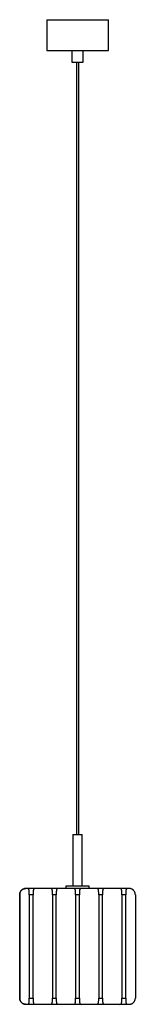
# Model space of a CAD drawing. Header units: millimetres. Extents: x 69 to 219, y -517 to 758.
import ezdxf

# ---------------------------------------------------------------- set-up
doc = ezdxf.new("R2010")
doc.units = ezdxf.units.MM

msp = doc.modelspace()

# ---------------------------------------------------------------- linework, layer by layer
at = {"color": 7, "linetype": 'Continuous', "lineweight": 25}
for p, q in [((103.7, 758.1), (103.7, 718.1)), ((103.7, 758.1), (183.7, 758.1)), ((183.7, 718.1), (183.7, 758.1)), ((103.7, 718.1), (183.7, 718.1)), ((136.2, 718.1), (136.2, 703.1)), ((151.2, 703.1), (151.2, 718.1)), ((136.2, 703.1), (151.2, 703.1)), ((142.2, 703.1), (142.2, -296.9)), ((145.2, -296.9), (145.2, 703.1)), ((137.7, -296.9), (137.7, -363.9)), ((137.7, -296.9), (149.7, -296.9)), ((149.7, -363.9), (149.7, -296.9)), ((210.7, -366.9), (76.7, -366.9)), ((128.7, -363.9), (128.7, -366.9)), ((158.7, -363.9), (128.7, -363.9)), ((158.7, -366.9), (158.7, -363.9)), ((68.7, -508.9), (68.7, -374.9)), ((68.7, -374.9), (68.7, -374.9)), ((68.7, -374.9), (68.7, -508.9)), ((68.7, -508.9), (68.7, -374.9)), ((68.7, -374.9), (68.7, -374.9)), ((68.7, -374.9), (68.7, -508.9)), ((68.7, -508.9), (68.7, -374.9)), ((68.7, -374.9), (68.7, -374.9)), ((68.7, -374.9), (68.7, -508.9)), ((68.7, -508.9), (68.7, -374.9)), ((68.7, -374.9), (68.7, -374.9)), ((68.7, -374.9), (68.7, -508.9)), ((68.7, -508.9), (68.7, -374.9)), ((68.7, -374.9), (68.7, -374.9)), ((68.7, -374.9), (68.7, -508.9)), ((81.2, -374.9), (81.2, -508.9)), ((86.2, -374.9), (81.2, -374.9)), ((86.2, -508.9), (86.2, -374.9)), ((111.2, -374.9), (111.2, -508.9)), ((116.2, -374.9), (111.2, -374.9)), ((116.2, -508.9), (116.2, -374.9)), ((141.2, -374.9), (141.2, -508.9)), ((146.2, -374.9), (141.2, -374.9)), ((146.2, -508.9), (146.2, -374.9)), ((171.2, -374.9), (171.2, -508.9)), ((176.2, -374.9), (171.2, -374.9)), ((176.2, -508.9), (176.2, -374.9)), ((201.2, -374.9), (201.2, -508.9)), ((206.2, -374.9), (201.2, -374.9)), ((206.2, -508.9), (206.2, -374.9)), ((218.7, -374.9), (218.7, -508.9)), ((68.7, -508.9), (68.7, -508.9)), ((68.7, -508.9), (68.7, -508.9)), ((68.7, -508.9), (68.7, -508.9)), ((68.7, -508.9), (68.7, -508.9)), ((68.7, -508.9), (68.7, -508.9)), ((81.2, -508.9), (86.2, -508.9)), ((111.2, -508.9), (116.2, -508.9)), ((141.2, -508.9), (146.2, -508.9)), ((171.2, -508.9), (176.2, -508.9)), ((201.2, -508.9), (206.2, -508.9)), ((210.7, -516.9), (76.7, -516.9))]:
    msp.add_line(p, q, dxfattribs=at)
for points in [[(76.7, -366.9), (76.3, -366.9), (75.8, -366.9), (75.1, -367), (74.9, -367.1), (74.4, -367.2), (74.2, -367.3), (73.5, -367.5), (73, -367.7), (72.3, -368.1), (72.1, -368.3), (71.7, -368.6), (71.5, -368.8), (71.1, -369.2), (70.9, -369.4), (70.5, -369.8), (70.3, -370), (69.8, -370.7), (69.6, -371.1), (69.2, -371.9), (69.1, -372.2), (69, -372.7), (68.9, -372.9), (68.7, -373.7), (68.7, -374.3), (68.7, -374.9)], [(68.7, -374.9), (68.7, -374.3), (68.7, -373.8), (68.9, -372.9), (69, -372.7), (69.1, -372.2), (69.2, -371.9), (69.6, -371.1), (69.8, -370.7), (70.3, -370), (70.5, -369.8), (70.9, -369.4), (71, -369.2), (71.4, -368.8), (71.7, -368.6), (72.1, -368.3), (72.3, -368.1), (73, -367.7), (73.5, -367.5), (74.2, -367.3), (74.4, -367.2), (74.9, -367.1), (75.1, -367), (75.8, -366.9), (76.3, -366.9), (76.7, -366.9)], [(81.2, -374.9), (81.2, -374.3), (81.2, -373.8), (81.2, -372.9), (81.2, -372.7), (81.2, -372.2), (81.2, -371.9), (81.1, -371.1), (81.1, -370.7), (81.1, -370), (81, -369.8), (81, -369.4), (81, -369.2), (80.9, -368.8), (80.8, -368.6), (80.7, -368.3), (80.6, -368.1), (80.4, -367.7), (80.2, -367.5), (79.9, -367.3), (79.8, -367.2), (79.5, -367.1), (79.4, -367), (79, -366.9), (78.6, -366.9), (78.3, -366.9)], [(89.1, -366.9), (88.7, -366.9), (88.4, -366.9), (88, -367), (87.8, -367.1), (87.6, -367.2), (87.4, -367.3), (87.1, -367.5), (86.9, -367.7), (86.7, -368.1), (86.7, -368.3), (86.5, -368.6), (86.5, -368.8), (86.4, -369.2), (86.4, -369.4), (86.3, -369.8), (86.3, -370), (86.2, -370.7), (86.2, -371.1), (86.2, -371.9), (86.2, -372.2), (86.2, -372.7), (86.2, -372.9), (86.2, -373.7), (86.2, -374.3), (86.2, -374.9)], [(111.2, -374.9), (111.2, -374.3), (111.2, -373.8), (111.2, -372.9), (111.2, -372.7), (111.2, -372.2), (111.2, -371.9), (111.1, -371.1), (111.1, -370.7), (111.1, -370), (111, -369.8), (111, -369.4), (111, -369.2), (110.9, -368.8), (110.8, -368.6), (110.7, -368.3), (110.6, -368.1), (110.4, -367.7), (110.2, -367.5), (109.9, -367.3), (109.8, -367.2), (109.5, -367.1), (109.4, -367), (109, -366.9), (108.6, -366.9), (108.3, -366.9)], [(119.1, -366.9), (118.7, -366.9), (118.4, -366.9), (118, -367), (117.8, -367.1), (117.6, -367.2), (117.4, -367.3), (117.1, -367.5), (116.9, -367.7), (116.7, -368.1), (116.7, -368.3), (116.5, -368.6), (116.5, -368.8), (116.4, -369.2), (116.4, -369.4), (116.3, -369.8), (116.3, -370), (116.2, -370.7), (116.2, -371.1), (116.2, -371.9), (116.2, -372.2), (116.2, -372.7), (116.2, -372.9), (116.2, -373.7), (116.2, -374.3), (116.2, -374.9)], [(141.2, -374.9), (141.2, -374.3), (141.2, -373.8), (141.2, -372.9), (141.2, -372.7), (141.2, -372.2), (141.2, -371.9), (141.1, -371.1), (141.1, -370.7), (141.1, -370), (141, -369.8), (141, -369.4), (141, -369.2), (140.9, -368.8), (140.8, -368.6), (140.7, -368.3), (140.6, -368.1), (140.4, -367.7), (140.2, -367.5), (139.9, -367.3), (139.8, -367.2), (139.5, -367.1), (139.4, -367), (139, -366.9), (138.6, -366.9), (138.3, -366.9)], [(149.1, -366.9), (148.7, -366.9), (148.4, -366.9), (148, -367), (147.8, -367.1), (147.6, -367.2), (147.4, -367.3), (147.1, -367.5), (146.9, -367.7), (146.7, -368.1), (146.7, -368.3), (146.5, -368.6), (146.5, -368.8), (146.4, -369.2), (146.4, -369.4), (146.3, -369.8), (146.3, -370), (146.2, -370.7), (146.2, -371.1), (146.2, -371.9), (146.2, -372.2), (146.2, -372.7), (146.2, -372.9), (146.2, -373.7), (146.2, -374.3), (146.2, -374.9)], [(171.2, -374.9), (171.2, -374.3), (171.2, -373.8), (171.2, -372.9), (171.2, -372.7), (171.2, -372.2), (171.2, -371.9), (171.1, -371.1), (171.1, -370.7), (171.1, -370), (171, -369.8), (171, -369.4), (171, -369.2), (170.9, -368.8), (170.8, -368.6), (170.7, -368.3), (170.6, -368.1), (170.4, -367.7), (170.2, -367.5), (169.9, -367.3), (169.8, -367.2), (169.5, -367.1), (169.4, -367), (169, -366.9), (168.6, -366.9), (168.3, -366.9)], [(179.1, -366.9), (178.7, -366.9), (178.4, -366.9), (178, -367), (177.8, -367.1), (177.6, -367.2), (177.4, -367.3), (177.1, -367.5), (176.9, -367.7), (176.7, -368.1), (176.7, -368.3), (176.5, -368.6), (176.5, -368.8), (176.4, -369.2), (176.4, -369.4), (176.3, -369.8), (176.3, -370), (176.2, -370.7), (176.2, -371.1), (176.2, -371.9), (176.2, -372.2), (176.2, -372.7), (176.2, -372.9), (176.2, -373.7), (176.2, -374.3), (176.2, -374.9)], [(201.2, -374.9), (201.2, -374.3), (201.2, -373.8), (201.2, -372.9), (201.2, -372.7), (201.2, -372.2), (201.2, -371.9), (201.1, -371.1), (201.1, -370.7), (201.1, -370), (201, -369.8), (201, -369.4), (201, -369.2), (200.9, -368.8), (200.8, -368.6), (200.7, -368.3), (200.6, -368.1), (200.4, -367.7), (200.2, -367.5), (199.9, -367.3), (199.8, -367.2), (199.5, -367.1), (199.4, -367), (199, -366.9), (198.6, -366.9), (198.3, -366.9)], [(209.1, -366.9), (208.7, -366.9), (208.4, -366.9), (208, -367), (207.8, -367.1), (207.6, -367.2), (207.4, -367.3), (207.1, -367.5), (206.9, -367.7), (206.7, -368.1), (206.7, -368.3), (206.5, -368.6), (206.5, -368.8), (206.4, -369.2), (206.4, -369.4), (206.3, -369.8), (206.3, -370), (206.2, -370.7), (206.2, -371.1), (206.2, -371.9), (206.2, -372.2), (206.2, -372.7), (206.2, -372.9), (206.2, -373.7), (206.2, -374.3), (206.2, -374.9)], [(218.7, -374.9), (218.7, -374.3), (218.6, -373.8), (218.5, -372.9), (218.4, -372.7), (218.2, -372.2), (218.1, -371.9), (217.8, -371.1), (217.5, -370.7), (217, -370), (216.9, -369.8), (216.5, -369.4), (216.3, -369.2), (215.9, -368.8), (215.7, -368.6), (215.3, -368.3), (215.1, -368.1), (214.4, -367.7), (213.9, -367.5), (213.2, -367.3), (213, -367.2), (212.5, -367.1), (212.2, -367), (211.6, -366.9), (211.1, -366.9), (210.7, -366.9)], [(68.7, -508.9), (68.7, -509.4), (68.7, -510), (68.9, -510.8), (69, -511), (69.1, -511.6), (69.2, -511.8), (69.6, -512.6), (69.8, -513), (70.3, -513.7), (70.5, -513.9), (70.9, -514.3), (71, -514.5), (71.4, -514.9), (71.7, -515.1), (72.1, -515.4), (72.3, -515.6), (73, -516), (73.5, -516.2), (74.2, -516.5), (74.4, -516.5), (74.9, -516.7), (75.1, -516.7), (75.8, -516.8), (76.3, -516.9), (76.7, -516.9)], [(76.7, -516.9), (76.3, -516.9), (75.8, -516.8), (75.1, -516.7), (74.9, -516.7), (74.4, -516.5), (74.2, -516.5), (73.5, -516.2), (73, -516), (72.3, -515.6), (72.1, -515.4), (71.7, -515.1), (71.5, -514.9), (71.1, -514.5), (70.9, -514.4), (70.5, -513.9), (70.3, -513.7), (69.8, -513), (69.6, -512.6), (69.2, -511.8), (69.1, -511.6), (69, -511), (68.9, -510.8), (68.7, -510), (68.7, -509.4), (68.7, -508.9)], [(78.3, -516.9), (78.6, -516.9), (79, -516.8), (79.4, -516.7), (79.5, -516.7), (79.8, -516.5), (79.9, -516.5), (80.2, -516.2), (80.4, -516), (80.6, -515.6), (80.7, -515.4), (80.8, -515.1), (80.9, -514.9), (81, -514.5), (81, -514.4), (81, -513.9), (81.1, -513.7), (81.1, -513), (81.1, -512.6), (81.2, -511.8), (81.2, -511.6), (81.2, -511), (81.2, -510.8), (81.2, -510), (81.2, -509.4), (81.2, -508.9)], [(86.2, -508.9), (86.2, -509.4), (86.2, -510), (86.2, -510.8), (86.2, -511), (86.2, -511.6), (86.2, -511.8), (86.2, -512.6), (86.2, -513), (86.3, -513.7), (86.3, -513.9), (86.4, -514.3), (86.4, -514.5), (86.5, -514.9), (86.5, -515.1), (86.6, -515.4), (86.7, -515.6), (86.9, -516), (87.1, -516.2), (87.4, -516.5), (87.6, -516.5), (87.8, -516.7), (88, -516.7), (88.4, -516.8), (88.7, -516.9), (89.1, -516.9)], [(108.3, -516.9), (108.6, -516.9), (109, -516.8), (109.4, -516.7), (109.5, -516.7), (109.8, -516.5), (109.9, -516.5), (110.2, -516.2), (110.4, -516), (110.6, -515.6), (110.7, -515.4), (110.8, -515.1), (110.9, -514.9), (111, -514.5), (111, -514.4), (111, -513.9), (111.1, -513.7), (111.1, -513), (111.1, -512.6), (111.2, -511.8), (111.2, -511.6), (111.2, -511), (111.2, -510.8), (111.2, -510), (111.2, -509.4), (111.2, -508.9)], [(116.2, -508.9), (116.2, -509.4), (116.2, -510), (116.2, -510.8), (116.2, -511), (116.2, -511.6), (116.2, -511.8), (116.2, -512.6), (116.2, -513), (116.3, -513.7), (116.3, -513.9), (116.4, -514.3), (116.4, -514.5), (116.5, -514.9), (116.5, -515.1), (116.6, -515.4), (116.7, -515.6), (116.9, -516), (117.1, -516.2), (117.4, -516.5), (117.6, -516.5), (117.8, -516.7), (118, -516.7), (118.4, -516.8), (118.7, -516.9), (119.1, -516.9)], [(138.3, -516.9), (138.6, -516.9), (139, -516.8), (139.4, -516.7), (139.5, -516.7), (139.8, -516.5), (139.9, -516.5), (140.2, -516.2), (140.4, -516), (140.6, -515.6), (140.7, -515.4), (140.8, -515.1), (140.9, -514.9), (141, -514.5), (141, -514.4), (141, -513.9), (141.1, -513.7), (141.1, -513), (141.1, -512.6), (141.2, -511.8), (141.2, -511.6), (141.2, -511), (141.2, -510.8), (141.2, -510), (141.2, -509.4), (141.2, -508.9)], [(146.2, -508.9), (146.2, -509.4), (146.2, -510), (146.2, -510.8), (146.2, -511), (146.2, -511.6), (146.2, -511.8), (146.2, -512.6), (146.2, -513), (146.3, -513.7), (146.3, -513.9), (146.4, -514.3), (146.4, -514.5), (146.5, -514.9), (146.5, -515.1), (146.6, -515.4), (146.7, -515.6), (146.9, -516), (147.1, -516.2), (147.4, -516.5), (147.6, -516.5), (147.8, -516.7), (148, -516.7), (148.4, -516.8), (148.7, -516.9), (149.1, -516.9)], [(168.3, -516.9), (168.6, -516.9), (169, -516.8), (169.4, -516.7), (169.5, -516.7), (169.8, -516.5), (169.9, -516.5), (170.2, -516.2), (170.4, -516), (170.6, -515.6), (170.7, -515.4), (170.8, -515.1), (170.9, -514.9), (171, -514.5), (171, -514.4), (171, -513.9), (171.1, -513.7), (171.1, -513), (171.1, -512.6), (171.2, -511.8), (171.2, -511.6), (171.2, -511), (171.2, -510.8), (171.2, -510), (171.2, -509.4), (171.2, -508.9)], [(176.2, -508.9), (176.2, -509.4), (176.2, -510), (176.2, -510.8), (176.2, -511), (176.2, -511.6), (176.2, -511.8), (176.2, -512.6), (176.2, -513), (176.3, -513.7), (176.3, -513.9), (176.4, -514.3), (176.4, -514.5), (176.5, -514.9), (176.5, -515.1), (176.6, -515.4), (176.7, -515.6), (176.9, -516), (177.1, -516.2), (177.4, -516.5), (177.6, -516.5), (177.8, -516.7), (178, -516.7), (178.4, -516.8), (178.7, -516.9), (179.1, -516.9)], [(198.3, -516.9), (198.6, -516.9), (199, -516.8), (199.4, -516.7), (199.5, -516.7), (199.8, -516.5), (199.9, -516.5), (200.2, -516.2), (200.4, -516), (200.6, -515.6), (200.7, -515.4), (200.8, -515.1), (200.9, -514.9), (201, -514.5), (201, -514.4), (201, -513.9), (201.1, -513.7), (201.1, -513), (201.1, -512.6), (201.2, -511.8), (201.2, -511.6), (201.2, -511), (201.2, -510.8), (201.2, -510), (201.2, -509.4), (201.2, -508.9)], [(206.2, -508.9), (206.2, -509.4), (206.2, -510), (206.2, -510.8), (206.2, -511), (206.2, -511.6), (206.2, -511.8), (206.2, -512.6), (206.2, -513), (206.3, -513.7), (206.3, -513.9), (206.4, -514.3), (206.4, -514.5), (206.5, -514.9), (206.5, -515.1), (206.6, -515.4), (206.7, -515.6), (206.9, -516), (207.1, -516.2), (207.4, -516.5), (207.6, -516.5), (207.8, -516.7), (208, -516.7), (208.4, -516.8), (208.7, -516.9), (209.1, -516.9)], [(210.7, -516.9), (211.1, -516.9), (211.5, -516.8), (212.2, -516.7), (212.5, -516.7), (212.9, -516.5), (213.2, -516.5), (213.9, -516.2), (214.4, -516), (215, -515.6), (215.3, -515.4), (215.7, -515.1), (215.9, -514.9), (216.3, -514.5), (216.5, -514.4), (216.9, -513.9), (217, -513.7), (217.5, -513), (217.8, -512.6), (218.1, -511.8), (218.2, -511.6), (218.4, -511), (218.5, -510.8), (218.6, -510), (218.7, -509.4), (218.7, -508.9)]]:
    msp.add_open_spline(points, degree=3, knots=[0, 0, 0, 0, 0.125, 0.125, 0.1875, 0.1875, 0.25, 0.25, 0.375, 0.375, 0.4375, 0.4375, 0.5, 0.5, 0.5625, 0.5625, 0.625, 0.625, 0.75, 0.75, 0.8125, 0.8125, 0.875, 0.875, 1, 1, 1, 1], dxfattribs=at)

doc.saveas('drawing.dxf')
